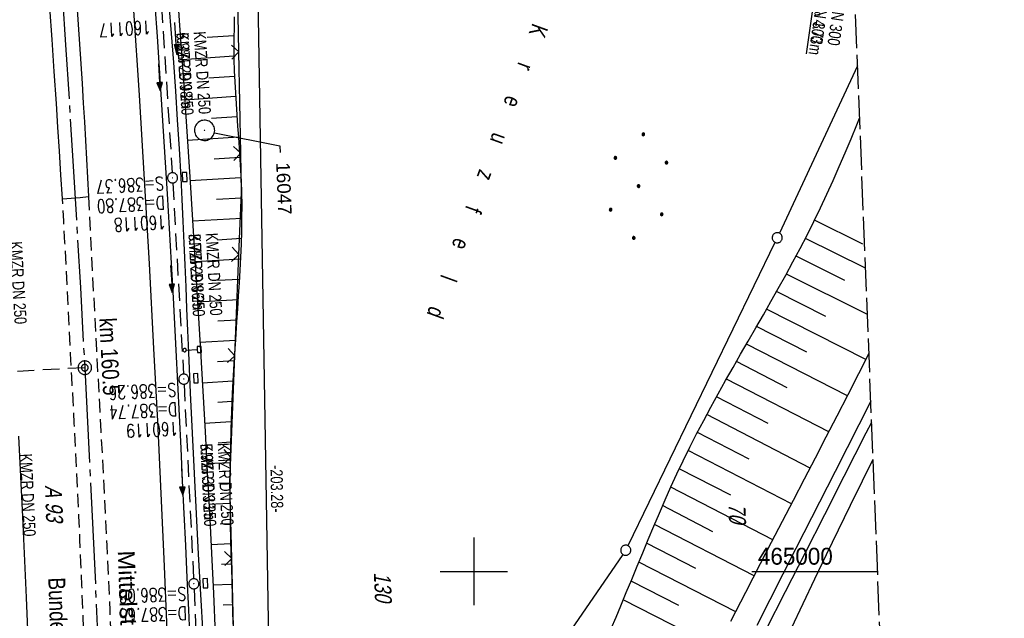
# Model space of a CAD drawing. Extents: x 511155 to 511479, y 464515 to 465450.
# Tile 31 of 41: x 511333 to 511479, y 464993 to 465082. Entities that reach past the tile are written whole.
import ezdxf
from ezdxf import colors
from ezdxf.entities.mleader import LeaderData, LeaderLine
from ezdxf.math import Vec2, Vec3

# ---------------------------------------------------------------- set-up
doc = ezdxf.new("R2010")
doc.units = 0
doc.header["$LTSCALE"] = 10
doc.header["$MEASUREMENT"] = 0
for name, pattern in [('ACHSE', [5.5, 4, -0.5, 0.5, -0.5]), ('AUSGEZOGEN', [0]), ('LT00', [0]), ('LT03', [0.5, 0.3, -0.2]), ('LT11', [0.3, 0.2, -0.1]), ('LT14', [0.6, 0.5, -0.1]), ('LT17', [0.15, 0.1, -0.05]), ('STRICHLINIE2', [0.375, 0.25, -0.125])]:
    doc.linetypes.add(name, pattern=pattern)
doc.layers.get('0').update_dxf_attribs({"linetype": 'LT00'})
for name, color, linetype in [('--EK_FBR', 1, 'LT00'), ('--EK_Halt-Pfeil', 4, 'LT00'), ('--EK_Haltung', 7, 'STRICHLINIE2'), ('--EK_Haltung-Text', 140, 'LT00'), ('--EK_Schacht-Text', 5, 'LT00'), ('--EK_ST-93-1', 30, 'LT17'), ('--EL_DFK_AB_L', 21, 'LT00'), ('--EL_Halt-Pfeil', 4, 'LT00'), ('--EL_Haltung', 182, 'STRICHLINIE2'), ('--EL_Haltung-Text', 182, 'LT00'), ('-AX-093', 35, 'ACHSE'), ('-ST-93-1', 250, 'LT00'), ('-ST-93-5', 250, 'LT00'), ('ABSTAND', 8, 'LT00'), ('BRD', 255, 'Continuous'), ('DFK_AB_L', 21, 'LT00'), ('DFK_BES-NAME', 255, 'LT00'), ('DFK_BES-WEGE', 255, 'LT00'), ('DFK_FLUR_NR', 250, 'LT00'), ('DFK_GZPKT', 250, 'LT00'), ('DFK_KATASTER', 250, 'LT00'), ('DFK_NUTZUNG', 250, 'LT00'), ('FESTPKT_TEXT_B', 211, 'LT00'), ('MITTELSTREIFEN-Ü_LINIE', 250, 'LT11'), ('MITTELSTREIFEN-Ü_TEXT', 250, 'LT03'), ('PFEIL', 140, 'AUSGEZOGEN'), ('V103_AFBR_BAB', 250, 'LT00'), ('V103_BOESCH', 250, 'LT00'), ('V103_BOSCHUNG', 250, 'LT00'), ('V103_GRABEN', 250, 'LT00'), ('V103_KA_PRUF', 182, 'LT00'), ('V103_LD_MARK', 250, 'LT00'), ('V103_OK_GLEIS', 1, 'LT00'), ('V103_PARK_MS', 1, 'LT00'), ('V103_PKT_AU', 211, 'LT00'), ('V103_RASTER', 250, 'LT00'), ('V103_SCHILD_K', 1, 'LT00'), ('V103_SINKK', 182, 'LT00'), ('V103_ZAUN', 40, 'LT00')]:
    doc.layers.add(name, color=color, linetype=linetype)
doc.layers.add('-BLATT_103-RAND', color=7, linetype='LT14', plot=False)
doc.styles.add('Arial', font='ARIAL.TTF')
doc.styles.add('Arial Fett', font='txt', dxfattribs={"width": 0.8})
doc.styles.add('Beschrift', font='ARIAL.TTF')
doc.styles.add('Haltungsbeschriftung', font='ARIAL.TTF', dxfattribs={"width": 0.75})
doc.styles.add('schachtbeschriftung', font='romans.shx', dxfattribs={"width": 0.75, "height": 2})
doc.styles.get("Standard").update_dxf_attribs({"font": 'ARIAL.TTF'})

# ---------------------------------------------------------------- blocks, each defined once
blk = doc.blocks.new('SYMB7010')
at = {"color": 0, "linetype": 'ByBlock'}
for points in [[(-0.031408, 0.499213), (-0.093728, 0.49134), (-0.15457, 0.475719), (-0.212975, 0.452595), (-0.268021, 0.422333), (-0.31884, 0.385411), (-0.36463, 0.342411), (-0.40467, 0.29401), (-0.438329, 0.240973), (-0.465074, 0.184136), (-0.484486, 0.124395), (-0.496256, 0.062692), (-0.5002, 0)], [(-0.5002, 0), (-0.496256, -0.062692), (-0.484486, -0.124395), (-0.465075, -0.184136), (-0.438329, -0.240973), (-0.404671, -0.29401), (-0.36463, -0.342411), (-0.31884, -0.385411), (-0.268021, -0.422333), (-0.212975, -0.452595), (-0.154571, -0.475719), (-0.093728, -0.49134), (-0.031408, -0.499213), (0.031408, -0.499213)], [(0.5002, 0), (0.496256, 0.062692), (0.484485, 0.124395), (0.465074, 0.184136), (0.438329, 0.240973), (0.40467, 0.29401), (0.36463, 0.342411), (0.31884, 0.385411), (0.268021, 0.422333), (0.212975, 0.452595), (0.15457, 0.475719), (0.093728, 0.49134), (0.031408, 0.499213), (-0.031408, 0.499213)], [(0.031408, -0.499213), (0.093728, -0.491341), (0.15457, -0.475719), (0.212975, -0.452595), (0.268021, -0.422333), (0.31884, -0.385411), (0.36463, -0.342411), (0.404671, -0.294011), (0.438329, -0.240974), (0.465075, -0.184136), (0.484486, -0.124395), (0.496256, -0.062692), (0.500201, 0)]]:
    blk.add_lwpolyline(points, dxfattribs=at)
blk = doc.blocks.new('Ackerland7')
at = {"layer": 'DFK_NUTZUNG', "color": 0, "linetype": 'ByBlock'}
for p, q in [((-4, 3.93), (-4, 3.67)), ((-3.95, 3.63), (-3.95, 3.97)), ((-3.9, 3.99), (-3.9, 3.61)), ((-3.85, 3.6), (-3.85, 4)), ((-3.8, 3.99), (-3.8, 3.61)), ((-3.75, 3.63), (-3.75, 3.97)), ((-3.7, 3.93), (-3.7, 3.67)), ((-3.65, 3.8), (-3.65, 3.8)), ((3.7, 3.93), (3.7, 3.67)), ((3.75, 3.63), (3.75, 3.97)), ((3.8, 3.99), (3.8, 3.61)), ((3.85, 3.6), (3.85, 4)), ((3.9, 3.99), (3.9, 3.61)), ((3.95, 3.63), (3.95, 3.97)), ((4, 3.93), (4, 3.67)), ((4.05, 3.8), (4.05, 3.8)), ((-7.85, 0.13), (-7.85, -0.13)), ((-7.8, -0.17), (-7.8, 0.17)), ((-7.75, 0.19), (-7.75, -0.19)), ((-7.7, -0.2), (-7.7, 0.2)), ((-7.65, 0.19), (-7.65, -0.19)), ((-7.6, -0.17), (-7.6, 0.17)), ((-7.55, 0.13), (-7.55, -0.13)), ((-7.5, 0), (-7.5, 0)), ((-0.15, 0.13), (-0.15, -0.13)), ((-0.1, -0.17), (-0.1, 0.17)), ((-0.05, 0.19), (-0.05, -0.19)), ((0, -0.2), (0, 0.2)), ((0.05, 0.19), (0.05, -0.19)), ((0.1, -0.17), (0.1, 0.17)), ((0.15, 0.13), (0.15, -0.13)), ((0.2, 0), (0.2, 0)), ((7.55, 0.13), (7.55, -0.13)), ((7.6, -0.17), (7.6, 0.17)), ((7.65, 0.19), (7.65, -0.19)), ((7.7, -0.2), (7.7, 0.2)), ((7.75, 0.19), (7.75, -0.19)), ((7.8, -0.17), (7.8, 0.17)), ((7.85, 0.13), (7.85, -0.13)), ((7.9, 0), (7.9, 0)), ((-4, -3.67), (-4, -3.93)), ((-3.95, -3.97), (-3.95, -3.63)), ((-3.9, -3.61), (-3.9, -3.99)), ((-3.85, -4), (-3.85, -3.6)), ((-3.8, -3.61), (-3.8, -3.99)), ((-3.75, -3.97), (-3.75, -3.63)), ((-3.7, -3.67), (-3.7, -3.93)), ((-3.65, -3.8), (-3.65, -3.8)), ((3.7, -3.67), (3.7, -3.93)), ((3.75, -3.97), (3.75, -3.63)), ((3.8, -3.61), (3.8, -3.99)), ((3.85, -4), (3.85, -3.6)), ((3.9, -3.61), (3.9, -3.99)), ((3.95, -3.97), (3.95, -3.63)), ((4, -3.67), (4, -3.93)), ((4.05, -3.8), (4.05, -3.8))]:
    blk.add_line(p, q, dxfattribs=at)
for points in [[(-3.65, 3.8), (-3.67, 3.89), (-3.73, 3.96), (-3.81, 3.99), (-3.89, 3.99), (-3.97, 3.96), (-4.03, 3.89), (-4.05, 3.8), (-4.03, 3.71), (-3.97, 3.64), (-3.89, 3.6), (-3.81, 3.6), (-3.73, 3.64), (-3.67, 3.71), (-3.65, 3.8)], [(4.05, 3.8), (4.03, 3.89), (3.97, 3.96), (3.89, 3.99), (3.81, 3.99), (3.73, 3.96), (3.67, 3.89), (3.65, 3.8), (3.67, 3.71), (3.73, 3.64), (3.81, 3.61), (3.89, 3.61), (3.97, 3.64), (4.03, 3.71), (4.05, 3.8)], [(-7.5, 0), (-7.52, 0.09), (-7.58, 0.16), (-7.66, 0.19), (-7.74, 0.19), (-7.82, 0.16), (-7.88, 0.09), (-7.9, 0)], [(0.2, 0), (0.18, 0.09), (0.12, 0.16), (0.04, 0.19), (-0.04, 0.19), (-0.12, 0.16), (-0.18, 0.09), (-0.2, 0)], [(-0.2, 0), (-0.18, -0.09), (-0.12, -0.16), (-0.04, -0.19), (0.04, -0.19), (0.12, -0.16), (0.18, -0.09), (0.2, 0)], [(7.9, 0), (7.88, 0.09), (7.82, 0.16), (7.74, 0.19), (7.66, 0.19), (7.58, 0.16), (7.52, 0.09), (7.5, 0)], [(7.5, 0), (7.52, -0.09), (7.58, -0.16), (7.66, -0.19), (7.74, -0.19), (7.82, -0.16), (7.88, -0.09), (7.9, 0)], [(-7.9, 0), (-7.88, -0.09), (-7.82, -0.16), (-7.74, -0.19), (-7.66, -0.19), (-7.58, -0.16), (-7.52, -0.09), (-7.5, 0)], [(-3.65, -3.8), (-3.67, -3.71), (-3.73, -3.64), (-3.81, -3.61), (-3.89, -3.61), (-3.97, -3.64), (-4.03, -3.71), (-4.05, -3.8), (-4.03, -3.89), (-3.97, -3.96), (-3.89, -3.99), (-3.81, -3.99), (-3.73, -3.96), (-3.67, -3.89), (-3.65, -3.8)], [(4.05, -3.8), (4.03, -3.71), (3.97, -3.64), (3.89, -3.61), (3.81, -3.61), (3.73, -3.64), (3.67, -3.71), (3.65, -3.8), (3.67, -3.89), (3.73, -3.96), (3.81, -3.99), (3.89, -3.99), (3.97, -3.96), (4.03, -3.89), (4.05, -3.8)]]:
    blk.add_lwpolyline(points, dxfattribs=at)
blk = doc.blocks.new('Pfreil3')
at = {"layer": 'PFEIL'}
blk.add_hatch(color=256, dxfattribs=at).paths.add_polyline_path([(-1.55, 0.27), (-1.55, -0.27), (0, 0)])
for p, q in [((-1.55, 0), (-4.83, 0)), ((-1.55, -0.27), (-1.55, 0.27)), ((-1.55, 0.27), (0, 0)), ((0, 0), (-1.55, -0.27))]:
    blk.add_line(p, q, dxfattribs=at)
blk = doc.blocks.new('SYMB0003')
at = {"color": 0, "linetype": 'ByBlock'}
for p, q in [((-0.015712, 0), (0.010166, 0.012015)), ((0, -0.021257), (-0.015712, 0)), ((0.010166, 0.012015), (0, -0.021257))]:
    blk.add_line(p, q, dxfattribs=at)
for points in [[(-0.031395, 0.499013), (-0.093691, 0.491144), (-0.154509, 0.475528), (-0.21289, 0.452414), (-0.267913, 0.422164), (-0.318712, 0.385257), (-0.364484, 0.342274), (-0.404509, 0.293893), (-0.438154, 0.240877), (-0.464888, 0.184062), (-0.484292, 0.124345), (-0.496058, 0.062667), (-0.5, 0)], [(0.5, 0), (0.496057, 0.062667), (0.484292, 0.124345), (0.464888, 0.184062), (0.438153, 0.240877), (0.404509, 0.293893), (0.364484, 0.342274), (0.318712, 0.385257), (0.267913, 0.422164), (0.21289, 0.452414), (0.154509, 0.475528), (0.093691, 0.491144), (0.031395, 0.499013), (-0.031395, 0.499013)], [(-0.5, 0), (-0.496058, -0.062667), (-0.484292, -0.124345), (-0.464888, -0.184062), (-0.438154, -0.240877), (-0.404509, -0.293893), (-0.364485, -0.342274), (-0.318712, -0.385257), (-0.267914, -0.422164), (-0.21289, -0.452414), (-0.154509, -0.475529), (-0.093691, -0.491144), (-0.031395, -0.499014), (0.031395, -0.499014)], [(0.031395, -0.499014), (0.093691, -0.491144), (0.154509, -0.475529), (0.21289, -0.452414), (0.267914, -0.422164), (0.318712, -0.385257), (0.364485, -0.342274), (0.404509, -0.293893), (0.438154, -0.240877), (0.464889, -0.184062), (0.484292, -0.124345), (0.496058, -0.062667), (0.5, 0)]]:
    blk.add_lwpolyline(points, dxfattribs=at)
blk = doc.blocks.new('SYMB1263')
at = {"color": 0, "linetype": 'ByBlock'}
for p, q in [((0.014231, 0.098982), (-0.014231, 0.098982)), ((-0.014231, -0.098982), (0.014232, -0.098982))]:
    blk.add_line(p, q, dxfattribs=at)
for points in [[(0, 0.1), (0, 0.75), (0.18, 0.75), (0.18, 1), (-0.18, 1), (-0.18, 0.75), (0, 0.75)], [(-0.014231, 0.098982), (-0.041542, 0.090963), (-0.065486, 0.075575), (-0.084125, 0.054064), (-0.095949, 0.028173), (-0.1, 0)], [(-0.1, 0), (-0.095949, -0.028173), (-0.084125, -0.054064), (-0.065486, -0.075575), (-0.041541, -0.090963), (-0.014231, -0.098982)], [(0.1, 0), (0.095949, 0.028173), (0.084125, 0.054064), (0.065486, 0.075575), (0.041541, 0.090963), (0.014231, 0.098982)], [(0.014232, -0.098982), (0.041542, -0.090963), (0.065486, -0.075575), (0.084125, -0.054064), (0.095949, -0.028173), (0.1, 0)]]:
    blk.add_lwpolyline(points, dxfattribs=at)
blk = doc.blocks.new('SYMB0024')
at = {"color": 0, "linetype": 'ByBlock'}
for p, q in [((-0.5, 0.5), (0, 0)), ((0, 0), (0.5, 0.5))]:
    blk.add_line(p, q, dxfattribs=at)
blk = doc.blocks.new('_None')
blk = doc.blocks.new('SYMB0652')
at = {"color": 0, "linetype": 'ByBlock'}
blk.add_lwpolyline([(-0.15, -0.075), (0.15, -0.075), (0.15, 0.075), (-0.15, 0.075), (-0.15, -0.075)], dxfattribs=at)
blk = doc.blocks.new('SYMB0070')
at = {"color": 0, "linetype": 'ByBlock'}
for p, q in [((-0.5, 0), (0.2, 0)), ((0.5, 0), (0.2, 0.1)), ((0.2, 0.1), (0.2, 0)), ((0.468, 0), (0.21, 0.086)), ((0.21, 0.086), (0.21, -0.086)), ((0.21, -0.086), (0.468, 0)), ((0.22, -0.072), (0.437, 0)), ((0.23, -0.058), (0.405, 0)), ((0.24, -0.045), (0.374, 0)), ((0.342, 0), (0.25, 0.031)), ((0.25, 0.031), (0.25, -0.031)), ((0.25, -0.031), (0.342, 0)), ((0.26, -0.017), (0.31, 0)), ((0.27, -0.003), (0.279, 0))]:
    blk.add_line(p, q, dxfattribs=at)
for points in [[(0.2, 0), (0.2, -0.1), (0.5, 0)], [(0.437, 0), (0.22, 0.072), (0.22, -0.072)], [(0.405, 0), (0.23, 0.058), (0.23, -0.058)], [(0.374, 0), (0.24, 0.045), (0.24, -0.045)], [(0.31, 0), (0.26, 0.017), (0.26, -0.017)], [(0.279, 0), (0.27, 0.003), (0.27, -0.003)]]:
    blk.add_lwpolyline(points, dxfattribs=at)
blk = doc.blocks.new('SYMB2')
at = {"color": 0, "linetype": 'ByBlock', "flags": 128}
for points in [[(-0.031395, 0.499013), (-0.093691, 0.491144), (-0.154509, 0.475528), (-0.21289, 0.452414), (-0.267913, 0.422164), (-0.318712, 0.385257), (-0.364484, 0.342274), (-0.404509, 0.293893), (-0.438154, 0.240877), (-0.464888, 0.184062), (-0.484292, 0.124345), (-0.496058, 0.062667), (-0.5, 0)], [(-0.5, 0), (-0.496058, -0.062667), (-0.484292, -0.124345), (-0.464888, -0.184062), (-0.438154, -0.240877), (-0.404509, -0.293893), (-0.364485, -0.342274), (-0.318712, -0.385257), (-0.267914, -0.422164), (-0.21289, -0.452414), (-0.154509, -0.475529), (-0.093691, -0.491144), (-0.031395, -0.499014), (0.031395, -0.499014)], [(0.5, 0), (0.496057, 0.062667), (0.484292, 0.124345), (0.464888, 0.184062), (0.438153, 0.240877), (0.404509, 0.293893), (0.364484, 0.342274), (0.318712, 0.385257), (0.267913, 0.422164), (0.21289, 0.452414), (0.154509, 0.475528), (0.093691, 0.491144), (0.031395, 0.499013), (-0.031395, 0.499013)], [(0.031395, -0.499014), (0.093691, -0.491144), (0.154509, -0.475529), (0.21289, -0.452414), (0.267914, -0.422164), (0.318712, -0.385257), (0.364485, -0.342274), (0.404509, -0.293893), (0.438154, -0.240877), (0.464889, -0.184062), (0.484292, -0.124345), (0.496058, -0.062667), (0.5, 0)]]:
    blk.add_lwpolyline(points, dxfattribs=at)

msp = doc.modelspace()

# ---------------------------------------------------------------- linework, layer by layer
at = {"layer": '--EK_FBR'}
for points in [[(511339.09, 465055.18), (511338.87, 465058.71), (511338.65, 465062.24), (511338.42, 465065.77), (511338.19, 465069.29), (511337.87, 465074.02), (511337.55, 465078.74), (511337.23, 465083.47), (511336.9, 465088.15), (511336.56, 465092.83), (511336.22, 465097.5), (511335.88, 465102.18), (511335.53, 465106.86), (511334.68, 465118.31), (511333.82, 465129.76), (511333.56, 465133.25), (511333.29, 465136.74), (511333.02, 465140.22), (511332.75, 465143.71)], [(511341.22, 465083.89), (511341.41, 465080.98), (511341.61, 465078.07), (511341.81, 465075.15), (511342, 465072.24), (511342.18, 465069.33), (511342.34, 465066.56), (511342.49, 465063.79), (511342.64, 465061.02), (511342.79, 465058.26), (511342.93, 465055.49)], [(511352.78, 465083.82), (511353.09, 465079.17), (511353.4, 465074.51), (511353.7, 465069.85), (511354, 465065.19), (511354.29, 465060.53), (511354.57, 465055.88), (511355.03, 465048.18), (511355.46, 465040.48), (511355.87, 465032.78), (511356.12, 465027.94), (511356.36, 465023.1), (511356.6, 465018.26), (511356.83, 465013.41), (511357.07, 465008.57), (511357.29, 465003.82), (511357.52, 464999.07), (511357.75, 464994.31), (511357.97, 464989.56)], [(511339.09, 465055.18), (511340.37, 465055.24), (511341.72, 465055.35), (511342.93, 465055.49)]]:
    msp.add_lwpolyline(points, dxfattribs=at)
at = {"layer": '--EK_Haltung'}
for p, q in [((511353.51, 465087.45), (511355.34, 465059.02)), ((511355.43, 465057.53), (511357.01, 465029.21)), ((511357.09, 465027.72), (511358.5, 464998.92)), ((511358.57, 464997.42), (511360.09, 464958.69))]:
    msp.add_line(p, q, dxfattribs=at)
at = {"layer": '--EK_ST-93-1', "ltscale": 2.5}
msp.add_line((511342.4, 465030.16), (511302.45, 465028), dxfattribs=at)
at = {"layer": '--EL_DFK_AB_L'}
msp.add_line((511367.59, 465110.94), (511370.89, 464909.19), dxfattribs=at)
at = {"layer": '--EL_Haltung'}
for p, q in [((511353.51, 465087.45), (511355.34, 465059.02)), ((511355.43, 465057.53), (511357.01, 465029.21)), ((511357.09, 465027.72), (511358.5, 464998.92)), ((511358.57, 464997.42), (511360.09, 464958.69))]:
    msp.add_line(p, q, dxfattribs=at)
at = {"layer": '-AX-093', "ltscale": 0.2}
msp.add_lwpolyline([(511325.81, 465239.15), (511327.66, 465221.26), (511329.42, 465203.37), (511331.11, 465185.47), (511332.72, 465167.57), (511334.25, 465149.66), (511335.7, 465131.74), (511337.07, 465113.81), (511338.36, 465095.88), (511339.56, 465077.94), (511340.69, 465060), (511341.74, 465042.05), (511342.71, 465024.1), (511343.6, 465006.15), (511344.41, 464988.19)], dxfattribs=at)
at = {"layer": '-BLATT_103-RAND'}
msp.add_lwpolyline([(511155.19, 465438.82), (511191.77, 464514.55), (511478.54, 464525.89), (511441.97, 465450.17), (511155.19, 465438.82)], dxfattribs=at)
at = {"layer": 'DFK_AB_L'}
msp.add_line((511367.59, 465110.94), (511370.89, 464909.19), dxfattribs=at)
at = {"layer": 'DFK_KATASTER'}
for p, q in [((511456.82, 465074.85), (511445.24, 465050.08)), ((511444.59, 465048.72), (511422.82, 465003.81)), ((511422.06, 465002.52), (511392.73, 464960.01))]:
    msp.add_line(p, q, dxfattribs=at)
at = {"layer": 'MITTELSTREIFEN-Ü_LINIE', "flags": 128}
for points in [[(511342.93, 465055.49), (511343.22, 465049.81), (511343.52, 465044.14), (511343.82, 465038.46), (511344.12, 465032.79), (511344.34, 465028.77), (511344.56, 465024.75), (511344.78, 465020.73), (511345, 465016.71), (511345.21, 465012.69), (511345.42, 465008.67), (511345.65, 465003.85), (511345.88, 464999.03), (511346.09, 464994.21), (511346.29, 464989.38), (511346.49, 464984.56), (511346.73, 464978.58), (511346.97, 464972.6), (511347.19, 464966.61), (511347.4, 464960.63), (511347.8, 464948.67), (511348.15, 464936.71), (511348.25, 464932.72), (511348.36, 464928.73), (511348.46, 464924.75), (511348.56, 464920.76), (511348.67, 464916.78)], [(511344.74, 464916.55), (511344.66, 464919.85), (511344.57, 464923.15), (511344.48, 464926.45), (511344.38, 464929.75), (511344.29, 464933.05), (511344.19, 464936.35), (511344.07, 464940.33), (511343.96, 464944.31), (511343.85, 464948.29), (511343.72, 464952.27), (511343.6, 464956.25), (511343.46, 464960.23), (511343.34, 464963.66), (511343.21, 464967.09), (511343.07, 464970.52), (511342.93, 464973.95), (511342.79, 464977.38), (511342.65, 464980.81), (511342.51, 464984.23), (511342.37, 464987.65), (511342.24, 464991.07), (511342.1, 464994.49), (511341.97, 464997.91), (511341.83, 465001.33), (511341.68, 465004.74), (511341.53, 465008.16), (511341.37, 465011.6), (511341.2, 465015.04), (511341.02, 465018.48), (511340.84, 465021.93), (511340.66, 465025.37), (511340.48, 465028.81), (511340.3, 465032.25), (511340.13, 465035.52), (511339.97, 465038.8), (511339.8, 465042.08), (511339.63, 465045.35), (511339.46, 465048.63), (511339.28, 465051.9), (511339.09, 465055.18)]]:
    msp.add_lwpolyline(points, dxfattribs=at)
at = {"layer": 'V103_AFBR_BAB'}
for points in [[(511339.09, 465055.18), (511338.87, 465058.71), (511338.65, 465062.24), (511338.42, 465065.77), (511338.19, 465069.29), (511337.87, 465074.02), (511337.55, 465078.74), (511337.23, 465083.47), (511336.9, 465088.15), (511336.56, 465092.83), (511336.22, 465097.5), (511335.88, 465102.18), (511335.53, 465106.86), (511334.68, 465118.31), (511333.82, 465129.76), (511333.56, 465133.25), (511333.29, 465136.74), (511333.02, 465140.22), (511332.75, 465143.71)], [(511341.22, 465083.89), (511341.41, 465080.98), (511341.61, 465078.07), (511341.81, 465075.15), (511342, 465072.24), (511342.18, 465069.33), (511342.34, 465066.56), (511342.49, 465063.79), (511342.64, 465061.02), (511342.79, 465058.26), (511342.93, 465055.49)], [(511352.78, 465083.82), (511353.09, 465079.17), (511353.4, 465074.51), (511353.7, 465069.85), (511354, 465065.19), (511354.29, 465060.53), (511354.57, 465055.88), (511355.03, 465048.18), (511355.46, 465040.48), (511355.87, 465032.78), (511356.12, 465027.94), (511356.36, 465023.1), (511356.6, 465018.26), (511356.83, 465013.41), (511357.07, 465008.57), (511357.29, 465003.82), (511357.52, 464999.07), (511357.75, 464994.31), (511357.97, 464989.56)]]:
    msp.add_lwpolyline(points, dxfattribs=at)
at = {"layer": 'V103_BOESCH'}
for points in [[(511364.52, 465082.1), (511364.49, 465080.52), (511364.47, 465078.94), (511364.46, 465077.36), (511364.48, 465075.78), (511364.53, 465074.13), (511364.6, 465072.49), (511364.69, 465070.85), (511364.79, 465069.21), (511364.91, 465067.58), (511365.03, 465065.94), (511365.15, 465064.3), (511365.27, 465062.66), (511365.37, 465061.03), (511365.47, 465059.39), (511365.55, 465057.75), (511365.6, 465056.11), (511365.63, 465054.2), (511365.62, 465052.28), (511365.59, 465050.37), (511365.53, 465048.45), (511365.45, 465046.54), (511365.35, 465044.62), (511365.24, 465042.71), (511365.12, 465040.79), (511364.99, 465038.87), (511364.87, 465036.96), (511364.7, 465034.31), (511364.53, 465031.66), (511364.38, 465029.02), (511364.24, 465026.37), (511364.12, 465023.73), (511364.02, 465021.08), (511363.95, 465018.44), (511363.9, 465015.79), (511363.88, 465013.14), (511363.88, 465011.05), (511363.9, 465008.95), (511363.94, 465006.85), (511363.99, 465004.76), (511364.04, 465002.66), (511364.1, 465000.56), (511364.16, 464998.46), (511364.22, 464996.37), (511364.27, 464994.27), (511364.31, 464992.17)], [(511420.34, 464991.57), (511421.05, 464993.23), (511421.75, 464994.89), (511422.57, 464996.86), (511423.38, 464998.83), (511424.19, 465000.8), (511425, 465002.77), (511425.81, 465004.73), (511426.64, 465006.69), (511427.47, 465008.65), (511428.32, 465010.59), (511429.18, 465012.53), (511430.07, 465014.46), (511430.98, 465016.37), (511431.97, 465018.38), (511432.99, 465020.37), (511434.03, 465022.36), (511435.1, 465024.33), (511436.18, 465026.29), (511437.28, 465028.25), (511438.39, 465030.2), (511439.5, 465032.15), (511440.62, 465034.1), (511441.75, 465036.04), (511442.87, 465037.99), (511443.98, 465039.94), (511445.08, 465041.9), (511446.18, 465043.86), (511447.25, 465045.83), (511448.31, 465047.81), (511449.34, 465049.8), (511450.35, 465051.8), (511451.33, 465053.81), (511452.28, 465055.84), (511453.21, 465057.88), (511454.11, 465059.93), (511455, 465061.99), (511455.87, 465064.06), (511456.73, 465066.13), (511457.12, 465067.1)], [(511438.06, 464992.66), (511440.25, 464996.93), (511442.45, 465001.2), (511444.07, 465004.33), (511445.7, 465007.45), (511447.32, 465010.57), (511448.95, 465013.69), (511450.57, 465016.81), (511452.19, 465019.93), (511453.81, 465023.06), (511455.41, 465026.19), (511457.01, 465029.32), (511458.43, 465032.12), (511458.5, 465032.27)], [(511447.03, 464991.58), (511448.74, 464995.24), (511450.47, 464998.89), (511452.22, 465002.53), (511453.98, 465006.16), (511455.76, 465009.79), (511457.54, 465013.41), (511459.12, 465016.6)]]:
    msp.add_lwpolyline(points, dxfattribs=at)
at = {"layer": 'V103_BOSCHUNG'}
for p, q in [((511360.53, 465079.07), (511364.47, 465079.34)), ((511356.79, 465075.8), (511364.47, 465076.33)), ((511360.77, 465073.07), (511364.56, 465073.33)), ((511357.19, 465069.81), (511364.72, 465070.34)), ((511361.16, 465067.08), (511364.92, 465067.34)), ((511357.58, 465063.84), (511365.15, 465064.34)), ((511361.57, 465061.1), (511365.35, 465061.34)), ((511357.97, 465057.88), (511365.52, 465058.33)), ((511361.89, 465055.11), (511365.62, 465055.33)), ((511358.35, 465051.89), (511365.63, 465052.32)), ((511457.61, 465048.43), (511450.44, 465051.98)), ((511362.05, 465049.1), (511365.56, 465049.32)), ((511458, 465044.89), (511449.09, 465049.3)), ((511454.91, 465043.07), (511447.7, 465046.65)), ((511358.72, 465045.9), (511365.44, 465046.3)), ((511458.27, 465038.04), (511446.27, 465044.03)), ((511362.09, 465043.1), (511365.28, 465043.29)), ((511452.12, 465037.76), (511444.82, 465041.43)), ((511359.09, 465039.91), (511365.09, 465040.27)), ((511458.06, 465031.4), (511443.34, 465038.83)), ((511362.08, 465037.08), (511364.89, 465037.25)), ((511449.28, 465032.47), (511441.86, 465036.24)), ((511359.45, 465033.92), (511364.69, 465034.24)), ((511455.33, 465026.02), (511440.37, 465033.65)), ((511362.06, 465031.07), (511364.51, 465031.22)), ((511446.41, 465027.2), (511438.88, 465031.07)), ((511359.8, 465027.93), (511364.34, 465028.2)), ((511452.56, 465020.65), (511437.41, 465028.47)), ((511362.08, 465025.06), (511364.19, 465025.19)), ((511443.56, 465021.92), (511435.94, 465025.87)), ((511449.79, 465015.31), (511434.5, 465023.23)), ((511360.13, 465021.94), (511364.06, 465022.18)), ((511440.75, 465016.62), (511433.1, 465020.58)), ((511362.13, 465019.06), (511363.96, 465019.17)), ((511447.02, 465009.99), (511431.74, 465017.91)), ((511360.46, 465015.96), (511363.9, 465016.15)), ((511438.03, 465011.27), (511430.42, 465015.21)), ((511362.25, 465013.05), (511363.88, 465013.14)), ((511444.25, 465004.67), (511429.16, 465012.49)), ((511360.78, 465009.98), (511363.89, 465010.12)), ((511435.4, 465005.87), (511427.94, 465009.74)), ((511362.43, 465007.06), (511363.94, 465007.12)), ((511441.5, 464999.35), (511426.75, 465006.96)), ((511361.08, 465003.99), (511364.01, 465004.12)), ((511432.86, 465000.43), (511425.58, 465004.17)), ((511438.77, 464994.04), (511424.43, 465001.38)), ((511362.66, 465001.06), (511364.09, 465001.12)), ((511430.34, 464994.98), (511423.28, 464998.58)), ((511361.37, 464998), (511364.17, 464998.13)), ((511436.05, 464988.72), (511422.12, 464995.79)), ((511362.88, 464995.06), (511364.25, 464995.13))]:
    msp.add_line(p, q, dxfattribs=at)
at = {"layer": 'V103_GRABEN'}
for points in [[(511353.88, 465115.54), (511354.1, 465112.68), (511354.41, 465108.68), (511354.93, 465101.89), (511355.43, 465095.1), (511355.92, 465088.31), (511356.44, 465080.84), (511356.95, 465073.37), (511357.45, 465065.89), (511357.94, 465058.42), (511358.34, 465051.98), (511358.75, 465045.55), (511359.14, 465039.12), (511359.52, 465032.68), (511359.87, 465026.69), (511360.2, 465020.7), (511360.53, 465014.71), (511360.84, 465008.71), (511361.14, 465002.72), (511361.43, 464996.73), (511361.7, 464990.73)], [(511354.86, 465083.88), (511355.19, 465079.62), (511355.51, 465075.36), (511355.81, 465071.1), (511356.09, 465066.84), (511356.36, 465062.58), (511356.6, 465058.31), (511356.76, 465055.08), (511356.92, 465051.85), (511357.07, 465048.61), (511357.21, 465045.38), (511357.34, 465042.14), (511357.47, 465038.9), (511357.61, 465035.67), (511357.74, 465032.43), (511358, 465026.46), (511358.28, 465020.49), (511358.57, 465014.52), (511358.87, 465008.55), (511359.19, 465002.58), (511359.51, 464996.61), (511359.85, 464990.64)]]:
    msp.add_lwpolyline(points, dxfattribs=at)
at = {"layer": 'V103_LD_MARK'}
for points in [[(511354.64, 464990.06), (511354.19, 465000.8), (511353.7, 465011.54), (511353.19, 465022.27), (511352.64, 465033.01), (511351.96, 465045.52), (511351.24, 465058.02), (511350.48, 465070.53), (511349.67, 465083.03), (511348.82, 465095.53), (511347.93, 465108.02), (511347.19, 465118.03), (511346.43, 465128.03), (511345.64, 465138.03), (511344.82, 465148.03), (511343.98, 465158.03), (511343.12, 465168.02), (511342.05, 465180.09), (511340.94, 465192.16), (511339.81, 465204.22), (511338.63, 465216.28), (511337.43, 465228.34), (511336.18, 465240.4)], [(511334.26, 464984.19), (511333.75, 464996.14), (511333.2, 465008.1), (511332.62, 465020.04)]]:
    msp.add_lwpolyline(points, dxfattribs=at)
at = {"layer": 'V103_OK_GLEIS'}
for points in [[(511458.78, 465025.23), (511453.48, 465014.79), (511447.69, 465003.39), (511441.89, 464991.99)], [(511443.24, 464991.32), (511446.15, 464997.02), (511449.05, 465002.72), (511451.95, 465008.42), (511454.85, 465014.12), (511458.11, 465020.53), (511458.91, 465022.1)]]:
    msp.add_lwpolyline(points, dxfattribs=at)
at = {"layer": 'V103_PARK_MS'}
msp.add_lwpolyline([(511339.09, 465055.18), (511340.37, 465055.24), (511341.72, 465055.35), (511342.93, 465055.49)], dxfattribs=at)
at = {"layer": 'V103_RASTER'}
for p, q in [((511400, 465005), (511400, 464995)), ((511395, 465000), (511405, 465000)), ((511441.14, 465000), (511459.78, 465000))]:
    msp.add_line(p, q, dxfattribs=at)
at = {"layer": 'V103_ZAUN'}
for p, q in [((511365.2, 465076.9), (511364.92, 465091.9)), ((511365.48, 465061.9), (511365.2, 465076.9)), ((511364.63, 465031.92), (511365.22, 465046.91)), ((511364.03, 465016.94), (511364.63, 465031.92)), ((511364.54, 464986.95), (511364.16, 465001.94))]:
    msp.add_line(p, q, dxfattribs=at)
for points in [[(511365.22, 465046.91), (511365.59, 465056.11), (511365.48, 465061.9)], [(511364.16, 465001.94), (511363.88, 465013.15), (511364.03, 465016.94)]]:
    msp.add_lwpolyline(points, dxfattribs=at)

# ---------------------------------------------------------------- block references
at = {"layer": '--EK_Halt-Pfeil', "yscale": 4, "zscale": 4}
for p, xscale, rotation in [((511353.43, 465073.17), 4.000000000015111, 273.6875000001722), ((511355.22, 465043.31), 3.999999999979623, 273.1908700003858), ((511356.8, 465013.27), 4.00000000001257, 272.8166999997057)]:
    msp.add_blockref('SYMB0070', p, dxfattribs=dict(at, xscale=xscale, rotation=rotation))
at = {"layer": '--EL_Halt-Pfeil', "yscale": 4, "zscale": 4}
for p, xscale, rotation in [((511353.43, 465073.17), 4.000000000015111, 273.6875000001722), ((511355.22, 465043.31), 3.999999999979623, 273.1908700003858), ((511356.8, 465013.27), 4.00000000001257, 272.8166999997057)]:
    msp.add_blockref('SYMB0070', p, dxfattribs=dict(at, xscale=xscale, rotation=rotation))
at = {"layer": '-ST-93-1', "rotation": 274.1956499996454}
msp.add_blockref('SYMB2', (511342.4, 465030.16), dxfattribs=at)
at = {"layer": '-ST-93-5', "xscale": 1.999999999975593, "yscale": 2, "zscale": 2, "rotation": 274.1956499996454}
msp.add_blockref('SYMB2', (511342.4, 465030.16), dxfattribs=at)
at = {"layer": 'DFK_GZPKT', "xscale": 1.500000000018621, "yscale": 1.5, "zscale": 1.5, "rotation": 264.7377099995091}
for p in [(511444.92, 465049.4), (511422.49, 465003.14)]:
    msp.add_blockref('SYMB7010', p, dxfattribs=at)
at = {"layer": 'DFK_NUTZUNG', "rotation": 264.7376999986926}
msp.add_blockref('Ackerland7', (511424.39, 465057.04), dxfattribs=at)
at = {"layer": 'PFEIL', "rotation": 273.9535966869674}
msp.add_blockref('Pfreil3', (511356.05, 465076.47), dxfattribs=at)
at = {"layer": 'V103_KA_PRUF', "xscale": 1.499999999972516, "yscale": 1.5, "zscale": 1.5, "rotation": 272.266200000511}
for p in [(511355.39, 465058.27), (511357.05, 465028.47), (511358.54, 464998.17)]:
    msp.add_blockref('SYMB0003', p, dxfattribs=at)
at = {"layer": 'V103_PKT_AU', "xscale": 3.000000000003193, "yscale": 3, "zscale": 3, "rotation": 272.2662000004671}
msp.add_blockref('SYMB0003', (511360.13, 465065.3), dxfattribs=at)
at = {"layer": 'V103_SCHILD_K', "xscale": 2.499999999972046, "yscale": 2.5, "zscale": 2.5, "rotation": 272.2661999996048}
msp.add_blockref('SYMB1263', (511357.17, 465032.77), dxfattribs=at)
at = {"layer": 'V103_SINKK', "xscale": 4.499999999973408, "yscale": 4.5, "zscale": 4.5, "rotation": 272.2661999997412}
for p in [(511357.18, 465058.39), (511358.84, 465028.6), (511360.25, 464998.25)]:
    msp.add_blockref('SYMB0652', p, dxfattribs=at)
at = {"layer": 'V103_ZAUN', "yscale": 2.099999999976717, "zscale": 2.1}
for p, xscale, rotation in [((511365.2, 465076.9), 2.099999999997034, 91.07359000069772), ((511365.48, 465061.9), 2.099999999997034, 91.07359000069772), ((511365.22, 465046.91), 2.100000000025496, 87.71863999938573), ((511364.63, 465031.92), 2.100000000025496, 87.71863999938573), ((511364.03, 465016.94), 2.100000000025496, 87.71863999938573), ((511364.16, 465001.94), 2.100000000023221, 91.44085999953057)]:
    msp.add_blockref('SYMB0024', p, dxfattribs=dict(at, xscale=xscale, rotation=rotation))

# ---------------------------------------------------------------- texts
at = {"layer": '--EK_Haltung-Text', "style": 'Haltungsbeschriftung', "width": 0.75}
for s, rotation, p in [('%%U23.2‰ 4.73m', -98.2109, (511451.18, 465087.79)), ('BR DN 300', -98.2109, (511453.71, 465087.43)), ('6.3‰ 29.98m', -86.3125, (511355.95, 465079.73)), ('KMZR DN 250', -86.3125, (511358.5, 465079.89)), ('3.7‰ 29.86m', -86.8091, (511357.74, 465049.93)), ('KMZR DN 250', -86.8091, (511360.29, 465050.07)), ('KMZR DN 250', -86.5923, (511331.29, 465048.8)), ('5.9‰ 30.33m', -87.1833, (511359.49, 465018.87)), ('KMZR DN 250', -87.1833, (511362.05, 465019)), ('KMZR DN 250', -87.2183, (511332.76, 465017.39))]:
    msp.add_text(s, height=1.8, rotation=rotation, dxfattribs=at).set_placement(p)
at = {"layer": '--EK_Schacht-Text', "style": 'schachtbeschriftung', "width": 0.75}
for s, rotation, p in [('160117', -176.3125, (511352.13, 465081.58)), ('S=386.37', -176.8091, (511354.05, 465058.47)), ('D=387.80', -176.8091, (511354.21, 465055.6)), ('160118', -176.8091, (511354.37, 465052.72)), ('S=386.26', -177.1833, (511355.9, 465027.9)), ('D=387.74', -177.1833, (511356.05, 465025.02)), ('160119', -177.1833, (511356.19, 465022.15)), ('S=386.08', -177.7603, (511357.38, 464997.71)), ('D=387.65', -177.7603, (511357.5, 464994.83))]:
    msp.add_text(s, height=2, rotation=rotation, dxfattribs=at).set_placement(p)
at = {"layer": '--EL_Haltung-Text', "style": 'Haltungsbeschriftung', "width": 0.75}
for s, rotation, p in [('BR DN 300', -98.2109, (511451.18, 465087.79)), ('KMZR DN 250', -86.3125, (511355.95, 465079.73)), ('KMZR DN 250', -86.8091, (511357.74, 465049.93)), ('KMZR DN 250', -87.1833, (511359.49, 465018.87))]:
    msp.add_text(s, height=1.8, rotation=rotation, dxfattribs=at).set_placement(p)
at = {"layer": '-ST-93-5', "style": 'Arial Fett', "width": 0.8}
msp.add_text('km 160.5', height=2.5, rotation=-86.9492, dxfattribs=at).set_placement((511344.52, 465037.48))
at = {"layer": 'ABSTAND', "width": 0.75}
msp.add_text(' -203.28-', height=1.8, rotation=-89.0638, dxfattribs=at).set_placement((511369.87, 465016.25))
at = {"layer": 'BRD', "insert": (511336.23, 464999.04), "char_height": 2.5, "attachment_point": 7, "rotation": 272.0437, "style": 'Beschrift'}
msp.add_mtext('{\\W0.8;Bundesrepublik Deutschland}', dxfattribs=at)
at = {"layer": 'DFK_BES-NAME', "width": 0.75}
msp.add_text('K      r      e      u      z      f      e      l      d', height=2.5, rotation=250.0178, dxfattribs=at).set_placement((511408.7, 465081.28))
at = {"layer": 'DFK_BES-WEGE', "oblique": 13.754, "width": 0.75}
msp.add_text('A 93', height=2.5, rotation=272.0437, dxfattribs=at).set_placement((511336.49, 465012.74))
at = {"layer": 'DFK_FLUR_NR', "oblique": 13.754, "width": 0.75}
for s, p in [('70', (511437.69, 465010.03)), ('130', (511385.19, 464999.86))]:
    msp.add_text(s, height=2.5, rotation=272.2662, dxfattribs=at).set_placement(p)
at = {"layer": 'MITTELSTREIFEN-Ü_TEXT', "insert": (511347.24, 465003.06), "char_height": 2.5, "attachment_point": 7, "rotation": 272.0437, "style": 'Arial'}
msp.add_mtext('Mittelstreifenüberfahrt 139 m', dxfattribs=at)
at = {"layer": 'V103_RASTER', "width": 0.951}
msp.add_text(' 465000', height=2.5, rotation=-0.0005, dxfattribs=at).set_placement((511441.14, 465001))

# ---------------------------------------------------------------- leaders
at = {"layer": 'FESTPKT_TEXT_B'}
ml = msp.add_multileader_mtext('Standard', dxfattribs=at)
ml.set_content('{\\H0.09x;\\P\\H11.111x; 16047 \\~\\P\\H0.09x;   }', color=256)
ml.set_leader_properties(color=256, linetype='ByLayer', lineweight=-1)
ml.set_arrow_properties(name='NONE')
ml.build(insert=Vec2(0, 0))
ml.multileader.update_dxf_attribs({"has_text_frame": 1, "text_left_attachment_type": 2, "text_right_attachment_type": 2, "dogleg_length": 1, "arrow_head_size": 0.18})
ctx = ml.context
ctx.base_point, ctx.char_height, ctx.arrow_head_size, ctx.landing_gap_size, ctx.plane_origin, ctx.plane_x_axis, ctx.plane_y_axis = Vec3(511371.31, 465062.03), 2, 0.18, 0.3, Vec3(511360.17, 465065.27), Vec3(0.039542, -0.999218), Vec3(0.999218, 0.039542)
ctx.left_attachment, ctx.right_attachment, ctx.text_align_type = 2, 2, 1
notes = []
notes.append((ctx, [(0, (1, 1, 0), (511371.27, 465063.03), (0.039542, -0.999218), 1, [(0, [(511361.59, 465064.95)], 0, [])])]))
ctx.mtext.insert, ctx.mtext.text_direction, ctx.mtext.rotation, ctx.mtext.alignment, ctx.mtext.line_spacing_factor, ctx.mtext.flow_direction = Vec3(511373.08, 465057.13), Vec3(0.039542, -0.999218), 4.751942, 2, 0.7, 5
for ctx, leaders in notes:
    for number, flags, end, landing, length, lines in leaders:
        leader = LeaderData()
        leader.index, (leader.has_last_leader_line, leader.has_dogleg_vector, leader.attachment_direction) = number, flags
        leader.last_leader_point, leader.dogleg_vector, leader.dogleg_length = Vec3(end), Vec3(landing), length
        for number, points, colour, breaks in lines:
            line = LeaderLine()
            line.index, line.vertices, line.color, line.breaks = number, Vec3.list(points), colors.encode_raw_color(colour), breaks
            leader.lines.append(line)
        ctx.leaders.append(leader)

doc.saveas('drawing.dxf')
